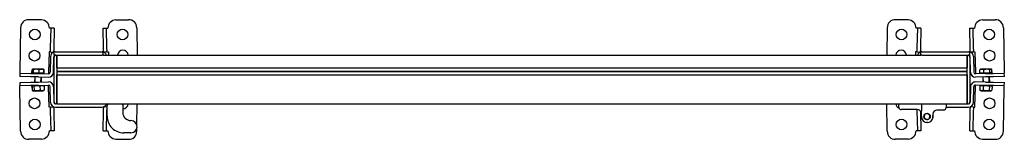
# Model space of a CAD drawing. Header units: millimetres. Extents: x 1222 to 2433, y 1213 to 3829.
# Tile 1 of 3: x 1222 to 2433, y 1213 to 1360. Entities that reach past the tile are written whole.
import ezdxf

# ---------------------------------------------------------------- set-up
doc = ezdxf.new("R2010")
doc.units = ezdxf.units.MM
doc.header["$LTSCALE"] = 15
doc.layers.add('VISIBILE', color=7, linetype='Continuous', lineweight=30)
doc.layers.add('VISIBILE SOTTILE', color=4, linetype='Continuous', lineweight=20, true_color=0x00ffff)

msp = doc.modelspace()

# ---------------------------------------------------------------- linework, layer by layer
at = {"layer": 'VISIBILE'}
for p, q in [((1248.2, 1359.5), (1232.7, 1359.8)), ((1339.9, 1359.5), (1355.4, 1359.8)), ((2314.2, 1359.5), (2298.7, 1359.8)), ((2405.9, 1359.5), (2421.4, 1359.8)), ((1222.6, 1350), (1221.6, 1296)), ((1260.1, 1349.3), (1258.1, 1349.3)), ((1258.1, 1349.3), (1258.1, 1349.3)), ((1258.1, 1349.3), (1258.1, 1349.3)), ((1258.1, 1349.3), (1258.1, 1349.3)), ((1259.6, 1325.1), (1260.1, 1349.3)), ((1264.1, 1349.2), (1260.1, 1349.3)), ((1264.1, 1349.2), (1263.6, 1325)), ((1324.1, 1349.2), (1328.1, 1349.3)), ((1324.5, 1325), (1324.1, 1349.2)), ((1328.1, 1349.3), (1328.5, 1325.1)), ((1328.1, 1349.3), (1330.1, 1349.3)), ((1330.1, 1349.3), (1330.1, 1349.3)), ((1330.1, 1349.3), (1330.1, 1349.3)), ((1330.1, 1349.3), (1330.1, 1349.3)), ((1365.6, 1350), (1366.2, 1316.3)), ((2288.6, 1350), (2288, 1316.3)), ((2326.1, 1349.3), (2324.1, 1349.3)), ((2324.1, 1349.3), (2324.1, 1349.3)), ((2324.1, 1349.3), (2324.1, 1349.3)), ((2324.1, 1349.3), (2324.1, 1349.3)), ((2325.6, 1325.1), (2326.1, 1349.3)), ((2330.1, 1349.2), (2326.1, 1349.3)), ((2330.1, 1349.2), (2329.6, 1325)), ((2390.1, 1349.2), (2394.1, 1349.3)), ((2390.5, 1325), (2390.1, 1349.2)), ((2394.1, 1349.3), (2394.5, 1325.1)), ((2394.1, 1349.3), (2396.1, 1349.3)), ((2396.1, 1349.3), (2396.1, 1349.3)), ((2396.1, 1349.3), (2396.1, 1349.3)), ((2396.1, 1349.3), (2396.1, 1349.3)), ((2431.6, 1350), (2432.6, 1296)), ((1257.6, 1320.3), (1257.1, 1295.3)), ((1259.6, 1320.3), (1257.6, 1320.3)), ((1257.6, 1320.3), (1257.6, 1320.3)), ((1257.6, 1320.3), (1257.6, 1320.3)), ((1257.6, 1320.3), (1257.6, 1320.3)), ((1259.6, 1321.6), (1259.6, 1325.1)), ((1259.6, 1320.1), (1259.6, 1321.6)), ((1263.6, 1325), (1263.6, 1321.5)), ((1263.6, 1320), (1263.6, 1321.5)), ((1265.1, 1320.3), (1264.1, 1320.3)), ((1264.1, 1316.3), (1264.1, 1320.3)), ((1265.1, 1320.3), (1323.1, 1320.3)), ((1324.1, 1320.3), (1323.1, 1320.3)), ((1324.1, 1316.3), (1324.1, 1320.3)), ((1324.6, 1321.5), (1324.5, 1325)), ((1324.6, 1320), (1324.6, 1321.5)), ((1328.5, 1325.1), (1328.6, 1321.6)), ((1328.6, 1320.1), (1328.6, 1321.6)), ((1328.6, 1320.3), (1330.6, 1320.3)), ((1330.6, 1320.3), (1330.6, 1320.3)), ((1330.6, 1320.3), (1330.6, 1320.3)), ((1330.6, 1320.3), (1330.6, 1320.3)), ((1330.6, 1320.3), (1330.7, 1316.3)), ((2323.6, 1320.3), (2323.5, 1316.3)), ((2325.6, 1320.3), (2323.6, 1320.3)), ((2323.6, 1320.3), (2323.6, 1320.3)), ((2323.6, 1320.3), (2323.6, 1320.3)), ((2323.6, 1320.3), (2323.6, 1320.3)), ((2325.6, 1321.6), (2325.6, 1325.1)), ((2325.6, 1320.1), (2325.6, 1321.6)), ((2329.6, 1325), (2329.6, 1321.5)), ((2329.6, 1320), (2329.6, 1321.5)), ((2331.1, 1320.3), (2330.1, 1320.3)), ((2330.1, 1316.3), (2330.1, 1320.3)), ((2331.1, 1320.3), (2389.1, 1320.3)), ((2390.1, 1320.3), (2389.1, 1320.3)), ((2390.1, 1316.3), (2390.1, 1320.3)), ((2390.6, 1321.5), (2390.5, 1325)), ((2390.6, 1320), (2390.6, 1321.5)), ((2394.5, 1325.1), (2394.6, 1321.6)), ((2394.6, 1320.1), (2394.6, 1321.6)), ((2394.6, 1320.3), (2396.6, 1320.3)), ((2396.6, 1320.3), (2396.6, 1320.3)), ((2396.6, 1320.3), (2396.6, 1320.3)), ((2396.6, 1320.3), (2396.6, 1320.3)), ((2396.6, 1320.3), (2397.1, 1295.3)), ((1259.5, 1314.4), (1259.1, 1295.3)), ((1259.6, 1320.1), (1263.6, 1320)), ((1263.1, 1295.2), (1263.5, 1314.3)), ((1265.1, 1316.3), (1264.1, 1316.3)), ((1264.1, 1314.3), (1264.1, 1313.8)), ((1264.1, 1258.8), (1264.1, 1313.8)), ((1265.1, 1316.3), (1323.1, 1316.3)), ((1267.1, 1316.3), (1267.1, 1313.8)), ((1267.1, 1313.8), (1267.1, 1316.3)), ((1267.1, 1300.8), (1267.1, 1313.8)), ((1267.1, 1313.8), (1267.1, 1258.8)), ((1324.1, 1316.3), (1323.1, 1316.3)), ((1324.1, 1316.3), (2330.1, 1316.3)), ((1328.6, 1320.1), (1324.6, 1320)), ((2325.6, 1320.1), (2329.6, 1320)), ((2331.1, 1316.3), (2330.1, 1316.3)), ((2331.1, 1316.3), (2389.1, 1316.3)), ((2387.1, 1313.8), (2387.1, 1316.3)), ((2387.1, 1316.3), (2387.1, 1313.8)), ((2387.1, 1313.8), (2387.1, 1300.8)), ((2387.1, 1258.8), (2387.1, 1313.8)), ((2390.1, 1316.3), (2389.1, 1316.3)), ((2390.1, 1313.8), (2390.1, 1314.3)), ((2390.1, 1313.8), (2390.1, 1258.8)), ((2394.6, 1320.1), (2390.6, 1320)), ((2391.1, 1295.2), (2390.7, 1314.3)), ((2394.7, 1314.4), (2395.1, 1295.3)), ((1221.6, 1296), (1221.6, 1294)), ((1236.6, 1294.3), (1236.7, 1298.4)), ((1237.6, 1298.9), (1236.9, 1298.6)), ((1237, 1294.3), (1237.1, 1298.4)), ((1237.7, 1299), (1237.6, 1298.9)), ((1237.8, 1299), (1237.7, 1299)), ((1242, 1298.9), (1237.8, 1299)), ((1238.4, 1294.3), (1238.5, 1298.4)), ((1248.4, 1298.8), (1242, 1298.9)), ((1245.5, 1294.1), (1245.5, 1298.3)), ((1250.7, 1298.8), (1248.4, 1298.8)), ((1250.7, 1298.8), (1250.8, 1298.7)), ((1250.8, 1298.7), (1251.4, 1298.3)), ((1251.2, 1294), (1251.2, 1298.2)), ((1251.6, 1294), (1251.7, 1298.2)), ((1267.1, 1300.5), (2387.1, 1300.5)), ((1267.1, 1296.5), (2387.1, 1296.5)), ((1267.1, 1296.3), (2387.1, 1296.3)), ((1267.1, 1296.1), (2387.1, 1296.1)), ((2402.6, 1294), (2402.5, 1298.2)), ((2402.7, 1294), (2402.6, 1298.2)), ((2403.1, 1298.5), (2402.8, 1298.3)), ((2403.5, 1298.8), (2403.1, 1298.5)), ((2405.1, 1298.8), (2403.5, 1298.8)), ((2411.2, 1298.9), (2405.1, 1298.8)), ((2407.6, 1294.1), (2407.5, 1298.2)), ((2416.1, 1299), (2411.2, 1298.9)), ((2415, 1294.3), (2414.9, 1298.4)), ((2416.5, 1299), (2416.1, 1299)), ((2416.5, 1299), (2416.9, 1298.8)), ((2416.9, 1298.8), (2417.3, 1298.6)), ((2417.5, 1294.3), (2417.4, 1298.4)), ((2417.6, 1294.3), (2417.5, 1298.4)), ((2432.6, 1296), (2432.6, 1294)), ((1221.6, 1294), (1221.5, 1290)), ((1234.7, 1289.7), (1221.5, 1290)), ((1221.6, 1294), (1234.7, 1293.7)), ((1234.7, 1293.7), (1244.7, 1293.6)), ((1244.6, 1289.6), (1234.7, 1289.7)), ((1237, 1294.3), (1236.6, 1294.3)), ((1238.4, 1294.3), (1237, 1294.3)), ((1238.3, 1294.3), (1238.3, 1293.7)), ((1245.5, 1294.1), (1238.4, 1294.3)), ((1240, 1289.6), (1239.9, 1283)), ((1244.6, 1289.6), (1257, 1289.3)), ((1244.7, 1293.6), (1257.1, 1293.3)), ((1251.2, 1294), (1245.5, 1294.1)), ((1248, 1289.5), (1247.9, 1283.1)), ((1249.9, 1294.1), (1249.9, 1293.5)), ((1251.6, 1294), (1251.2, 1294)), ((1257.1, 1295.3), (1257.1, 1293.3)), ((1267.1, 1292.2), (2387.1, 1292.2)), ((1267.1, 1258.8), (1267.1, 1291.9)), ((2387.1, 1291.9), (2387.1, 1258.8)), ((2397.1, 1295.3), (2397.1, 1293.3)), ((2409.5, 1293.6), (2397.1, 1293.3)), ((2409.6, 1289.6), (2397.2, 1289.3)), ((2402.7, 1294), (2402.6, 1294)), ((2407.6, 1294.1), (2402.7, 1294)), ((2404.3, 1294.1), (2404.3, 1293.5)), ((2406.2, 1289.5), (2406.3, 1283.1)), ((2415, 1294.3), (2407.6, 1294.1)), ((2409.5, 1293.6), (2419.5, 1293.7)), ((2419.5, 1289.7), (2409.6, 1289.6)), ((2414.2, 1289.6), (2414.3, 1283)), ((2417.5, 1294.3), (2415, 1294.3)), ((2415.9, 1294.3), (2415.9, 1293.7)), ((2417.6, 1294.3), (2417.5, 1294.3)), ((2419.5, 1293.7), (2432.6, 1294)), ((2432.7, 1290), (2419.5, 1289.7)), ((2432.7, 1290), (2432.6, 1294)), ((1221.5, 1282.6), (1234.7, 1282.9)), ((1221.5, 1282.6), (1221.6, 1278.6)), ((1234.7, 1278.9), (1221.6, 1278.6)), ((1221.6, 1276.6), (1221.6, 1278.6)), ((1222.6, 1222.7), (1221.6, 1276.6)), ((1234.7, 1282.9), (1244.6, 1283)), ((1244.7, 1279), (1234.7, 1278.9)), ((1236.6, 1277.9), (1236.7, 1273.1)), ((1237.2, 1278.3), (1236.8, 1278)), ((1236.8, 1277.9), (1236.8, 1273.1)), ((1237.3, 1272.7), (1236.9, 1273)), ((1238.3, 1278.9), (1237.2, 1278.3)), ((1238.4, 1272.1), (1237.3, 1272.7)), ((1238.4, 1272.1), (1250, 1272.3)), ((1239.1, 1278), (1239.2, 1273.1)), ((1244.6, 1283), (1257, 1283.3)), ((1244.7, 1279), (1257.1, 1279.3)), ((1246.5, 1278.1), (1246.6, 1273.3)), ((1249.9, 1279.1), (1251, 1278.5)), ((1250, 1272.3), (1251.1, 1273)), ((1251, 1278.5), (1251.4, 1278.3)), ((1251.1, 1273), (1251.5, 1273.2)), ((1251.5, 1278.2), (1251.5, 1273.4)), ((1251.6, 1278.2), (1251.7, 1273.4)), ((1257.1, 1277.3), (1257.1, 1279.3)), ((1257.6, 1252.3), (1257.1, 1277.3)), ((1259.5, 1258.2), (1259.1, 1277.3)), ((1263.1, 1277.4), (1263.5, 1258.3)), ((2391.1, 1277.4), (2390.7, 1258.3)), ((2394.7, 1258.2), (2395.1, 1277.3)), ((2396.6, 1252.3), (2397.1, 1277.3)), ((2409.5, 1279), (2397.1, 1279.3)), ((2397.1, 1277.3), (2397.1, 1279.3)), ((2409.6, 1283), (2397.2, 1283.3)), ((2402.6, 1278.2), (2402.5, 1273.4)), ((2404.3, 1279.1), (2402.8, 1278.3)), ((2404.2, 1272.3), (2402.8, 1273.2)), ((2404.2, 1272.3), (2415.8, 1272.1)), ((2406.8, 1278.1), (2406.7, 1273.3)), ((2419.5, 1278.9), (2409.5, 1279)), ((2409.6, 1283), (2419.5, 1282.9)), ((2414.3, 1278), (2414.2, 1273.1)), ((2415.8, 1272.1), (2417.2, 1272.9)), ((2415.9, 1278.9), (2417.3, 1278.1)), ((2417.6, 1277.9), (2417.5, 1273.1)), ((2419.5, 1282.9), (2432.7, 1282.6)), ((2432.6, 1278.6), (2419.5, 1278.9)), ((2431.6, 1222.7), (2432.6, 1276.6)), ((2432.6, 1278.6), (2432.7, 1282.6)), ((2432.6, 1276.6), (2432.6, 1278.6)), ((1259.6, 1252.3), (1257.6, 1252.3)), ((1257.6, 1252.3), (1257.6, 1252.3)), ((1257.6, 1252.3), (1257.6, 1252.3)), ((1257.6, 1252.3), (1257.6, 1252.3)), ((1259.6, 1252.5), (1263.6, 1252.6)), ((1259.6, 1252.5), (1259.6, 1251)), ((1259.6, 1247.6), (1259.6, 1251)), ((1260.1, 1223.3), (1259.6, 1247.6)), ((1263.6, 1252.6), (1263.6, 1251.1)), ((1263.6, 1251.1), (1263.6, 1247.6)), ((1263.6, 1247.6), (1264.1, 1223.4)), ((1264.1, 1258.8), (1264.1, 1258.3)), ((1265.5, 1256.3), (1266.1, 1256.3)), ((1265.5, 1252.3), (1322.7, 1252.3)), ((1267.1, 1256.3), (1266.1, 1256.3)), ((1267.1, 1258.8), (1267.1, 1256.3)), ((1267.1, 1256.3), (1267.1, 1258.8)), ((1267.1, 1256.3), (2387.1, 1256.3)), ((1324.1, 1223.4), (1324.5, 1247.6)), ((1324.5, 1247.6), (1324.6, 1251.1)), ((1328.6, 1252.5), (1324.6, 1252.6)), ((1324.6, 1252.6), (1324.6, 1251.1)), ((1328.5, 1247.6), (1328.1, 1223.3)), ((1328.6, 1251), (1328.5, 1247.6)), ((1328.6, 1252.5), (1328.6, 1251)), ((1328.6, 1252.3), (1329.1, 1252.3)), ((1329.1, 1241.2), (1329.1, 1254.3)), ((1330.7, 1256.3), (1330.7, 1256.3)), ((1347.4, 1255.3), (1348.4, 1256.3)), ((1348.4, 1256.3), (1348.4, 1245.8)), ((1365.7, 1230), (1366.2, 1256.3)), ((2288.6, 1222.7), (2288, 1256.3)), ((2302.8, 1252.3), (2302.8, 1256.3)), ((2325.6, 1249.3), (2305.8, 1249.3)), ((2325.6, 1247.6), (2325.6, 1249.3)), ((2326.1, 1223.3), (2325.6, 1247.6)), ((2330.6, 1256.3), (2330.6, 1250.5)), ((2330.6, 1250.5), (2330.6, 1248)), ((2358.1, 1248.8), (2349.8, 1248.8)), ((2361.1, 1256.3), (2361.1, 1251.8)), ((2361.1, 1252.3), (2388.7, 1252.3)), ((2387.1, 1256.3), (2387.1, 1258.8)), ((2387.1, 1258.8), (2387.1, 1256.3)), ((2387.1, 1256.3), (2388.1, 1256.3)), ((2388.1, 1256.3), (2388.7, 1256.3)), ((2390.1, 1258.3), (2390.1, 1258.8)), ((2390.1, 1223.4), (2390.5, 1247.6)), ((2390.5, 1247.6), (2390.6, 1251.1)), ((2394.6, 1252.5), (2390.6, 1252.6)), ((2390.6, 1252.6), (2390.6, 1251.1)), ((2394.5, 1247.6), (2394.1, 1223.3)), ((2394.6, 1251), (2394.5, 1247.6)), ((2394.6, 1252.5), (2394.6, 1251)), ((2394.6, 1252.3), (2396.6, 1252.3)), ((2396.6, 1252.3), (2396.6, 1252.3)), ((2396.6, 1252.3), (2396.6, 1252.3)), ((2396.6, 1252.3), (2396.6, 1252.3)), ((2329.7, 1247.3), (2330.1, 1223.4)), ((2330.6, 1240.8), (2330.6, 1247.3)), ((2344.8, 1243.8), (2344.8, 1240.4)), ((1260.1, 1223.3), (1258.1, 1223.3)), ((1258.1, 1223.3), (1258.1, 1223.3)), ((1258.1, 1223.3), (1258.1, 1223.3)), ((1258.1, 1223.3), (1258.1, 1223.3)), ((1264.1, 1223.4), (1260.1, 1223.3)), ((1324.1, 1223.4), (1328.1, 1223.3)), ((1328.1, 1223.3), (1330.1, 1223.3)), ((1330.1, 1223.3), (1330.1, 1223.3)), ((1330.1, 1223.3), (1330.1, 1223.3)), ((1330.1, 1223.3), (1330.1, 1223.3)), ((1365.6, 1222.7), (1365.7, 1226.4)), ((2326.1, 1223.3), (2324.1, 1223.3)), ((2324.1, 1223.3), (2324.1, 1223.3)), ((2324.1, 1223.3), (2324.1, 1223.3)), ((2324.1, 1223.3), (2324.1, 1223.3)), ((2330.1, 1223.4), (2326.1, 1223.3)), ((2390.1, 1223.4), (2394.1, 1223.3)), ((2394.1, 1223.3), (2396.1, 1223.3)), ((2396.1, 1223.3), (2396.1, 1223.3)), ((2396.1, 1223.3), (2396.1, 1223.3)), ((2396.1, 1223.3), (2396.1, 1223.3)), ((1248.2, 1213.1), (1232.7, 1212.8)), ((1339.9, 1213.1), (1355.4, 1212.8)), ((1358.4, 1220.8), (1349.7, 1220.8)), ((2314.2, 1213.1), (2298.7, 1212.8)), ((2405.9, 1213.1), (2421.4, 1212.8))]:
    msp.add_line(p, q, dxfattribs=at)
for centre, radius in [((1240.2, 1341.6), 6.6), ((1348, 1341.6), 6.6), ((2306.2, 1341.6), 6.6), ((2414, 1341.6), 6.6), ((1239.7, 1315.6), 6.6), ((2414.5, 1315.6), 6.6), ((1239.7, 1257), 6.6), ((2414.5, 1257), 6.6), ((1240.2, 1231), 6.6), ((2306.2, 1231), 6.6), ((2337.6, 1240.8), 4), ((2414, 1231), 6.6)]:
    msp.add_circle(centre, radius, dxfattribs=at)
for centre, radius, start, end in [((1232.6, 1349.8), 10, 89, 179), ((1248.1, 1349.5), 10, 359.0573, 89), ((1340.1, 1349.5), 10, 91, 180.9427), ((1355.6, 1349.8), 10, 1, 91), ((2298.6, 1349.8), 10, 89, 179), ((2314.1, 1349.5), 10, 359.0573, 89), ((2406.1, 1349.5), 10, 91, 180.9427), ((2421.6, 1349.8), 10, 1, 91), ((1265.5, 1314.3), 6, 103.1526, 179), ((1322.7, 1314.3), 6, 19.4712, 76.8462), ((1348.5, 1315.6), 6.6, 5.6917, 174.3083), ((2305.7, 1315.6), 6.6, 5.6917, 174.3083), ((2331.5, 1314.3), 6, 103.1526, 160.5288), ((2388.7, 1314.3), 6, 1, 76.8462), ((1265.5, 1314.3), 2, 90, 179), ((1266.1, 1314.3), 2, 90, 180), ((2388.1, 1314.3), 2, 0, 90), ((2388.7, 1314.3), 2, 1, 90), ((1257.1, 1295.3), 6, 269, 359), ((1257.1, 1295.3), 2, 269, 359), ((2397.1, 1295.3), 6, 181, 271), ((2397.1, 1295.3), 2, 181, 271), ((1257.1, 1277.3), 6, 1, 91), ((1257.1, 1277.3), 2, 1, 91), ((2397.1, 1277.3), 6, 89, 179), ((2397.1, 1277.3), 2, 89, 179), ((1265.5, 1258.3), 6, 181, 270), ((1265.5, 1258.3), 2, 181, 270), ((1266.1, 1258.3), 2, 180, 270), ((1322.7, 1258.3), 6, 270, 340.5288), ((1331.1, 1254.3), 2, 90, 180), ((1348.5, 1257), 6.6, 269.7826, 354.3083), ((2305.7, 1257), 6.6, 185.6917, 247.6142), ((2305.8, 1252.3), 3, 180, 270), ((2325.6, 1244.3), 5, 22.6199, 90), ((2349.8, 1243.8), 5, 90, 180), ((2358.1, 1251.8), 3, 270, 0), ((2388.1, 1258.3), 2, 270, 0), ((2388.7, 1258.3), 2, 270, 359), ((2388.7, 1258.3), 6, 270, 359), ((1349.5, 1241.2), 20.4, 180, 270.6265), ((1358.4, 1245.8), 10, 180, 269.9591), ((1358.4, 1228.3), 7.5, 270, 89.9591), ((2325.6, 1244.3), 5, 10.4052, 22.6199), ((2338.1, 1240.8), 7.5, 180, 270), ((2337.7, 1240.4), 7.1, 273.2296, 344.5919), ((2337.7, 1240.9), 7.1, 348.7434, 8.7283), ((1248.1, 1223.1), 10, 271, 0.9427), ((1340.1, 1223.1), 10, 179.0573, 269), ((2314.1, 1223.1), 10, 271, 0.9427), ((2406.1, 1223.1), 10, 179.0573, 269), ((1232.6, 1222.8), 10, 181, 271), ((1349.7, 1219.8), 1, 90, 90.6265), ((1355.6, 1222.8), 10, 269, 359), ((2298.6, 1222.8), 10, 181, 271), ((2421.6, 1222.8), 10, 269, 359)]:
    msp.add_arc(centre, radius, start, end, dxfattribs=at)
msp.add_ellipse((2338, 1234.3), major_axis=(0.03, -1), ratio=0.000032, start_param=0.000007, end_param=1.570684, dxfattribs=at)
for points, weights in [([(1237.3, 1298.7), (1237, 1298.6), (1236.7, 1298.4)], [1.01515636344, 1.0104619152, 1]), ([(1236.7, 1298.4), (1236.8, 1298.5), (1236.9, 1298.6)], [1, 1.00531406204, 1.00914007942]), ([(1237.8, 1299), (1237.5, 1299), (1237.1, 1298.4)], [1, 1.0379548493, 1]), ([(1238.5, 1298.4), (1238.1, 1299), (1237.8, 1299)], [1, 1.0379548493, 1]), ([(1242, 1298.9), (1240.4, 1298.9), (1238.5, 1298.4)], [1, 1.0379548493, 1]), ([(1245.5, 1298.3), (1243.6, 1298.9), (1242, 1298.9)], [1, 1.0379548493, 1]), ([(1248.4, 1298.8), (1247.1, 1298.8), (1245.5, 1298.3)], [1, 1.0379548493, 1]), ([(1251.2, 1298.2), (1249.7, 1298.8), (1248.4, 1298.8)], [1, 1.0379548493, 1]), ([(1250.8, 1298.7), (1251, 1298.6), (1251.2, 1298.2)], [1.01686285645, 1.02531217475, 1]), ([(1251.7, 1298.2), (1251.3, 1298.4), (1251, 1298.6)], [1, 1.01552065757, 1.01834776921]), ([(2402.5, 1298.2), (2402.7, 1298.2), (2402.8, 1298.3)], [1, 1.00531406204, 1.00914007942]), ([(2402.8, 1298.3), (2402.7, 1298.2), (2402.5, 1298.2)], [1.00818102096, 1.00466351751, 1]), ([(2405.1, 1298.8), (2403.9, 1298.8), (2402.6, 1298.2)], [1, 1.0379548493, 1]), ([(2402.6, 1298.2), (2402.9, 1298.4), (2403.1, 1298.5)], [1, 1.01430688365, 1.01782795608]), ([(2407.5, 1298.2), (2406.2, 1298.8), (2405.1, 1298.8)], [1, 1.0379548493, 1]), ([(2411.2, 1298.9), (2409.5, 1298.9), (2407.5, 1298.2)], [1, 1.0379548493, 1]), ([(2414.9, 1298.4), (2412.9, 1298.9), (2411.2, 1298.9)], [1, 1.0379548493, 1]), ([(2416.1, 1299), (2415.6, 1299), (2414.9, 1298.4)], [1, 1.0379548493, 1]), ([(2417.4, 1298.4), (2416.7, 1299), (2416.1, 1299)], [1, 1.0379548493, 1]), ([(2417.5, 1298.4), (2417.3, 1298.6), (2417, 1298.7)], [1, 1.00985711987, 1.01459432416]), ([(1236.9, 1278.1), (1236.8, 1278), (1236.6, 1277.9)], [1.02115294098, 1.01141940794, 1]), ([(1236.6, 1277.9), (1236.7, 1278), (1236.8, 1278)], [1, 1.00783238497, 1.0148716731]), ([(1236.9, 1273), (1236.8, 1273), (1236.7, 1273.1)], [1.01487167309, 1.00783238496, 1]), ([(1236.7, 1273.1), (1236.9, 1273), (1237, 1272.9)], [1, 1.01141940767, 1.02115294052]), ([(1239.1, 1278), (1237.9, 1279), (1236.8, 1277.9)], [1, 1.15470053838, 1]), ([(1236.8, 1273.1), (1238, 1272), (1239.2, 1273.1)], [1, 1.15470053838, 1]), ([(1246.5, 1278.1), (1242.8, 1279.1), (1239.1, 1278)], [1, 1.15470053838, 1]), ([(1239.2, 1273.1), (1242.9, 1272.1), (1246.6, 1273.3)], [1, 1.15470053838, 1]), ([(1251.5, 1278.2), (1249, 1279.2), (1246.5, 1278.1)], [1, 1.15470053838, 1]), ([(1246.6, 1273.3), (1249.1, 1272.2), (1251.5, 1273.4)], [1, 1.15470053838, 1]), ([(1251, 1278.5), (1251.2, 1278.4), (1251.5, 1278.2)], [1.04864700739, 1.03023121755, 1]), ([(1251.6, 1278.2), (1251.4, 1278.3), (1251.1, 1278.4)], [1, 1.01911601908, 1.03350778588]), ([(1251.5, 1273.4), (1251.3, 1273.1), (1251.1, 1273)], [1, 1.03023121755, 1.04864700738]), ([(1251.2, 1273.1), (1251.5, 1273.2), (1251.7, 1273.4)], [1.03350778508, 1.01911601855, 1]), ([(2402.8, 1273.2), (2402.6, 1273.3), (2402.5, 1273.4)], [1.01955305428, 1.01048749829, 1]), ([(2402.5, 1273.4), (2404.6, 1272.2), (2406.7, 1273.3)], [1, 1.15470053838, 1]), ([(2406.8, 1278.1), (2404.7, 1279.2), (2402.6, 1278.2)], [1, 1.15470053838, 1]), ([(2402.6, 1278.2), (2402.7, 1278.3), (2402.8, 1278.3)], [1, 1.0104874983, 1.01955305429]), ([(2406.7, 1273.3), (2410.4, 1272.1), (2414.2, 1273.1)], [1, 1.15470053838, 1]), ([(2414.3, 1278), (2410.5, 1279.1), (2406.8, 1278.1)], [1, 1.15470053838, 1]), ([(2414.2, 1273.1), (2415.8, 1272), (2417.5, 1273.1)], [1, 1.15470053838, 1]), ([(2417.6, 1277.9), (2415.9, 1279), (2414.3, 1278)], [1, 1.15470053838, 1])]:
    msp.add_rational_spline(points, weights, degree=2, dxfattribs=at)
for points, knots in [([(2330.3, 1246.2), (2330.3, 1246.2), (2330.3, 1246.2), (2330.3, 1246.1), (2330.4, 1246.1), (2330.5, 1246.1), (2330.5, 1246.1), (2330.6, 1246.1)], [-0.00079, -0.00079, -0.00079, -0.00079, 0, 0, 0.1013592, 0.1013592, 0.1489796, 0.1489796, 0.1489796, 0.1489796]), ([(2341, 1241.6), (2340.9, 1241.9), (2340.8, 1242.1), (2340.6, 1242.5), (2340.5, 1242.8), (2340.1, 1243.3), (2339.7, 1243.6), (2338.9, 1244.1), (2338.5, 1244.2), (2337.6, 1244.3), (2337.2, 1244.3), (2336.3, 1244.1), (2335.9, 1243.9), (2335.1, 1243.4), (2334.8, 1243), (2334.4, 1242.3), (2334.2, 1241.9), (2334.1, 1241.2), (2334.1, 1240.9), (2334.1, 1240.4), (2334.1, 1240.2), (2334.2, 1240)], [0.000001, 0.000001, 0.000001, 0.000001, 0.072892, 0.072892, 0.145679, 0.145679, 0.279312, 0.279312, 0.411914, 0.411914, 0.5449, 0.5449, 0.677849, 0.677849, 0.810906, 0.810906, 0.944641, 0.944641, 1.017023, 1.017023, 1.089555, 1.089555, 1.089555, 1.089555]), ([(2334.2, 1240), (2334.2, 1239.7), (2334.3, 1239.5), (2334.5, 1239.1), (2334.6, 1238.9), (2335.1, 1238.3), (2335.4, 1238), (2336.2, 1237.6), (2336.6, 1237.4), (2337.5, 1237.3), (2338, 1237.3), (2338.8, 1237.5), (2339.3, 1237.7), (2340, 1238.2), (2340.3, 1238.6), (2340.8, 1239.3), (2340.9, 1239.7), (2341.1, 1240.4), (2341.1, 1240.7), (2341.1, 1241.2), (2341, 1241.4), (2341, 1241.6)], [0.000001, 0.000001, 0.000001, 0.000001, 0.072707, 0.072707, 0.145261, 0.145261, 0.279316, 0.279316, 0.412691, 0.412691, 0.545957, 0.545957, 0.679261, 0.679261, 0.812179, 0.812179, 0.946132, 0.946132, 1.019092, 1.019092, 1.092158, 1.092158, 1.092158, 1.092158])]:
    msp.add_open_spline(points, degree=3, knots=knots, dxfattribs=at)
msp.add_open_spline([(2344.8, 1240.4), (2344.8, 1239.8), (2344.7, 1239.1), (2344.5, 1238.5)], degree=3, dxfattribs=at)
at = {"layer": 'VISIBILE SOTTILE'}
for p, q in [((1240.6, 1289.6), (1240.5, 1283)), ((1247.3, 1283.1), (1247.4, 1289.5)), ((2406.8, 1289.5), (2406.9, 1283.1)), ((2413.7, 1283), (2413.6, 1289.6))]:
    msp.add_line(p, q, dxfattribs=at)

doc.saveas('drawing.dxf')
